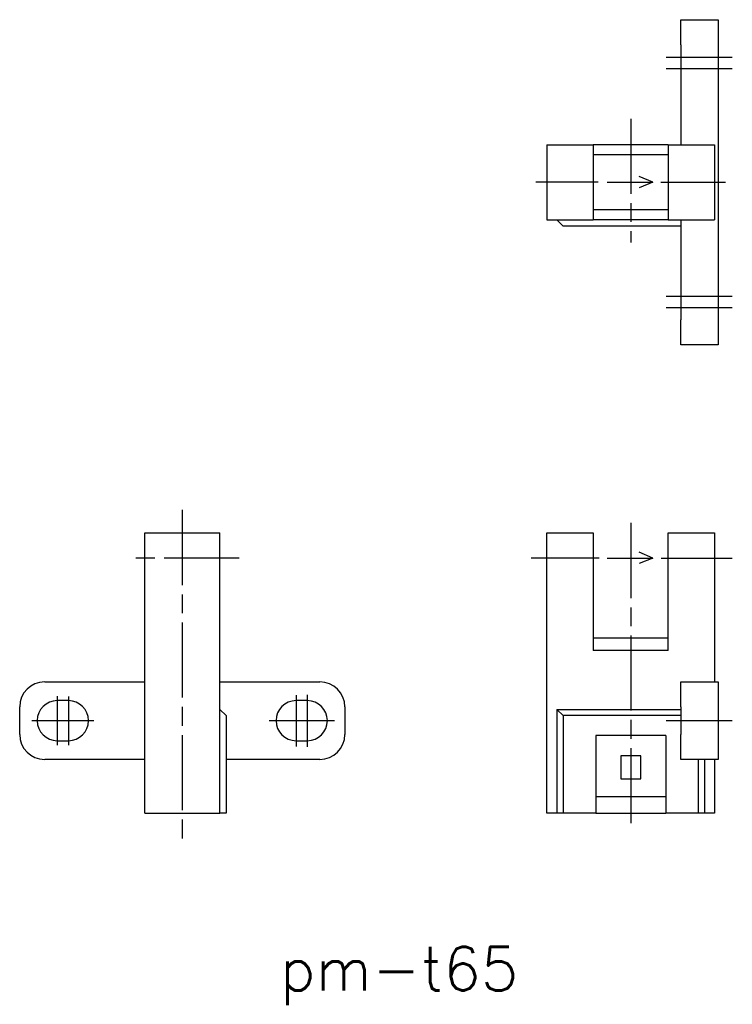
# Model space of a CAD drawing. Extents: x 67 to 124, y 115.8 to 194.5.
import ezdxf

# ---------------------------------------------------------------- set-up
doc = ezdxf.new("R2010")
doc.units = 0
doc.linetypes.add('AM_ISO08W050X2', pattern=[9, 6, -0.75, 1.5, -0.75])
doc.layers.get('0').update_dxf_attribs({"linetype": 'CONTINUOUS'})
doc.styles.get("Standard").update_dxf_attribs({"font": 'txt', "bigfont": 'bigfont'})

# ---------------------------------------------------------------- blocks, each defined once
blk = doc.blocks.new('*U3')
at = {"color": 2}
blk.add_text('pm-t65', height=3.5, dxfattribs=at).set_placement((87.815, 116.922))

msp = doc.modelspace()

# ---------------------------------------------------------------- linework, layer by layer
at = {"color": 7, "linetype": 'CONTINUOUS'}
for p, q in [((119.852, 194.534), (122.852, 194.534)), ((119.852, 192.534), (119.852, 194.534)), ((122.852, 194.534), (122.852, 192.534)), ((119.852, 192.534), (119.852, 184.534)), ((122.852, 192.534), (122.852, 170.534)), ((109.152, 184.534), (112.852, 184.534)), ((109.152, 184.534), (109.152, 178.534)), ((112.852, 184.534), (112.852, 178.534)), ((118.852, 184.534), (112.852, 184.534)), ((118.852, 184.534), (118.852, 178.534)), ((118.852, 184.534), (122.552, 184.534)), ((122.552, 184.534), (122.552, 178.534)), ((118.852, 183.734), (112.852, 183.734)), ((118.852, 179.334), (112.852, 179.334)), ((109.152, 178.534), (112.852, 178.534)), ((110.452, 178.034), (109.952, 178.534)), ((119.852, 178.034), (110.452, 178.034)), ((118.852, 178.534), (112.852, 178.534)), ((118.852, 178.534), (122.552, 178.534)), ((119.852, 178.534), (119.852, 170.534)), ((119.852, 168.534), (119.852, 170.534)), ((122.852, 170.534), (122.852, 168.534)), ((122.852, 168.534), (119.852, 168.534)), ((76.993, 131.103), (76.993, 153.503)), ((76.993, 153.503), (82.993, 153.503)), ((82.993, 131.103), (82.993, 153.503)), ((109.152, 131.103), (109.152, 153.503)), ((109.152, 153.503), (112.852, 153.503)), ((112.852, 153.503), (112.852, 144.103)), ((118.852, 144.103), (118.852, 153.503)), ((118.852, 153.503), (122.552, 153.503)), ((122.552, 153.503), (122.552, 141.603)), ((118.852, 145.103), (112.852, 145.103)), ((118.852, 144.103), (112.852, 144.103)), ((68.993, 141.603), (76.993, 141.603)), ((82.993, 141.603), (90.993, 141.603)), ((119.852, 141.603), (122.852, 141.603)), ((119.852, 139.603), (119.852, 141.603)), ((122.852, 141.603), (122.852, 139.603)), ((70.893, 140.103), (69.993, 140.103)), ((89.993, 140.103), (89.093, 140.103)), ((66.993, 137.403), (66.993, 139.603)), ((83.493, 138.903), (82.993, 139.403)), ((92.993, 139.603), (92.993, 137.403)), ((109.952, 139.403), (109.952, 131.103)), ((110.452, 138.903), (109.952, 139.403)), ((109.952, 139.403), (119.852, 139.403)), ((119.852, 139.603), (119.852, 137.403)), ((122.852, 139.603), (122.852, 137.403)), ((83.493, 138.903), (83.493, 131.103)), ((110.452, 138.903), (110.452, 131.103)), ((119.852, 138.903), (110.452, 138.903)), ((118.652, 137.303), (113.052, 137.303)), ((113.052, 137.303), (113.052, 131.103)), ((118.652, 137.303), (118.652, 131.103)), ((119.852, 135.403), (119.852, 137.403)), ((122.852, 137.403), (122.852, 135.403)), ((69.993, 136.903), (70.893, 136.903)), ((89.093, 136.903), (89.993, 136.903)), ((76.993, 135.403), (68.993, 135.403)), ((90.993, 135.403), (83.493, 135.403)), ((116.652, 135.703), (115.052, 135.703)), ((115.052, 135.703), (115.052, 133.863)), ((116.652, 133.863), (116.652, 135.703)), ((122.852, 135.403), (119.852, 135.403)), ((121.252, 135.403), (121.252, 131.103)), ((121.752, 135.403), (121.752, 131.103)), ((122.552, 135.403), (122.552, 131.103)), ((115.052, 133.863), (116.652, 133.863)), ((118.652, 132.403), (113.052, 132.403)), ((76.993, 131.103), (82.993, 131.103)), ((83.493, 131.103), (82.993, 131.103)), ((109.952, 131.103), (109.152, 131.103)), ((110.452, 131.103), (109.952, 131.103)), ((113.052, 131.103), (110.452, 131.103)), ((113.052, 131.103), (118.652, 131.103)), ((121.252, 131.103), (118.652, 131.103)), ((121.752, 131.103), (121.252, 131.103)), ((122.552, 131.103), (121.752, 131.103))]:
    msp.add_line(p, q, dxfattribs=at)
at = {"color": 4, "linetype": 'AM_ISO08W050X2'}
for p, q in [((118.698, 191.534), (123.957, 191.534)), ((118.698, 190.634), (123.957, 190.634)), ((115.852, 186.622), (115.852, 176.715)), ((113.251, 181.534), (108.264, 181.534)), ((118.266, 181.534), (123.426, 181.534)), ((118.698, 172.434), (123.957, 172.434)), ((118.698, 171.534), (123.957, 171.534)), ((79.993, 155.345), (79.993, 128.881)), ((115.852, 154.307), (115.852, 129.664)), ((84.538, 151.503), (75.545, 151.503)), ((113.333, 151.503), (107.885, 151.503)), ((118.273, 151.503), (123.975, 151.503)), ((69.993, 140.452), (69.993, 136.545)), ((70.893, 140.434), (70.893, 136.545)), ((89.093, 140.535), (89.093, 136.444)), ((89.993, 140.563), (89.993, 136.415)), ((67.955, 138.503), (72.93, 138.503)), ((86.947, 138.503), (92.169, 138.503)), ((118.698, 138.503), (123.957, 138.503))]:
    msp.add_line(p, q, dxfattribs=at)
at = {"color": 2}
for p, q in [((117.614, 181.534), (116.53, 182.011)), ((113.975, 181.534), (117.614, 181.534)), ((117.614, 181.534), (116.53, 181.086)), ((117.614, 151.503), (116.53, 151.98)), ((113.975, 151.503), (117.614, 151.503)), ((117.614, 151.503), (116.53, 151.055))]:
    msp.add_line(p, q, dxfattribs=at)
at = {"color": 7, "linetype": 'CONTINUOUS'}
for centre, radius, start, end in [((68.993, 139.603), 2, 90, 180), ((90.993, 139.603), 2, 0, 90), ((69.993, 138.503), 1.6, 90, 270), ((70.893, 138.503), 1.6, 270, 90), ((89.093, 138.503), 1.6, 90, 270), ((89.993, 138.503), 1.6, 270, 90), ((68.993, 137.403), 2, 180, 270), ((90.993, 137.403), 2, 270, 0)]:
    msp.add_arc(centre, radius, start, end, dxfattribs=at)

# ---------------------------------------------------------------- block references
msp.add_blockref('*U3', (0, 0))

doc.saveas('drawing.dxf')
